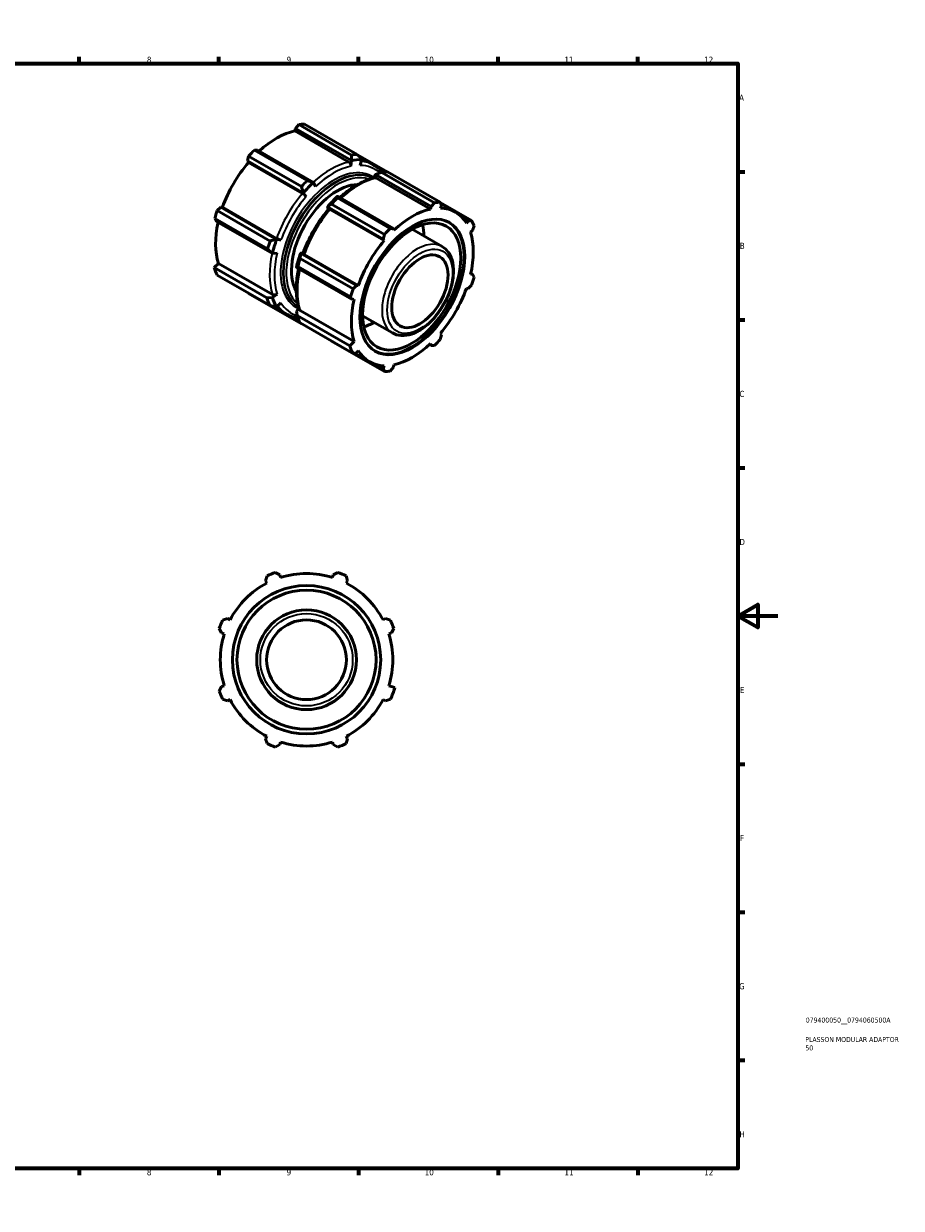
# Model space of a CAD drawing. Header units: millimetres. Extents: x 0 to 903, y 0 to 594.
# Tile 3 of 3: x 463 to 903, y 0 to 594. Entities that reach past the tile are written whole.
import ezdxf

# ---------------------------------------------------------------- set-up
doc = ezdxf.new("R2010")
doc.units = ezdxf.units.MM
for name, color, linetype, lineweight in [('Border (ANSI)', 7, 'Continuous', 70), ('Title (ISO)', 7, 'Continuous', 50), ('Visible (ANSI)', 7, 'Continuous', 50), ('Visible Narrow (ANSI)', 7, 'Continuous', 35)]:
    doc.layers.add(name, color=color, linetype=linetype, lineweight=lineweight)
doc.styles.add('Note Text (ANSI)', font='tahoma.ttf')
doc.styles.add('Note Text (ISO)', font='tahoma.ttf')

# ---------------------------------------------------------------- blocks, each defined once
blk = doc.blocks.new('Borders Default Border')
at = {"layer": 'Border (ANSI)'}
for p, q in [((70.08, 574), (70.08, 577.45)), ((140.17, 574), (140.17, 577.45)), ((210.25, 574), (210.25, 577.45)), ((280.33, 574), (280.33, 577.45)), ((350.42, 574), (350.42, 577.45)), ((490.58, 574), (490.58, 577.45)), ((560.67, 574), (560.67, 577.45)), ((630.75, 574), (630.75, 577.45)), ((700.83, 574), (700.83, 577.45)), ((770.92, 574), (770.92, 577.45)), ((20, 519.75), (16.55, 519.75)), ((821, 519.75), (824.45, 519.75)), ((20, 445.5), (16.55, 445.5)), ((821, 445.5), (824.45, 445.5)), ((20, 371.25), (16.55, 371.25)), ((821, 371.25), (824.45, 371.25)), ((20, 222.75), (16.55, 222.75)), ((821, 222.75), (824.45, 222.75)), ((20, 148.5), (16.55, 148.5)), ((821, 148.5), (824.45, 148.5)), ((20, 74.25), (16.55, 74.25)), ((821, 74.25), (824.45, 74.25)), ((70.08, 20), (70.08, 16.55)), ((140.17, 20), (140.17, 16.55)), ((210.25, 20), (210.25, 16.55)), ((280.33, 20), (280.33, 16.55)), ((350.42, 20), (350.42, 16.55)), ((490.58, 20), (490.58, 16.55)), ((560.67, 20), (560.67, 16.55)), ((630.75, 20), (630.75, 16.55)), ((700.83, 20), (700.83, 16.55)), ((770.92, 20), (770.92, 16.55))]:
    blk.add_line(p, q, dxfattribs=at)
at = {"layer": 'Border (ANSI)', "flags": 128}
for points in [[(420.5, 594), (420.5, 574), (414.73, 584), (426.27, 584), (420.5, 574)], [(20, 20), (20, 574), (821, 574), (821, 20), (20, 20)], [(0, 297), (20, 297), (10, 302.77), (10, 291.23), (20, 297)], [(841, 297), (821, 297), (831, 302.77), (831, 291.23), (821, 297)], [(420.5, 0), (420.5, 20), (414.73, 10), (426.27, 10), (420.5, 20)]]:
    blk.add_lwpolyline(points, dxfattribs=at)
at = {"layer": 'Border (ANSI)', "attachment_point": 7, "style": 'Note Text (ANSI)'}
for s, insert, char_height in [('1', (34.35, 574.4), 3.05), ('2', (104.2, 574.4), 3.05), ('3', (174.26, 574.34), 3.05), ('4', (244.23, 574.4), 3.05), ('5', (314.48, 574.34), 3.05), ('6', (384.49, 574.34), 3.05), ('7', (454.6, 574.4), 3.05), ('8', (524.63, 574.33), 3.05), ('9', (594.7, 574.34), 3.05), ('10', (663.96, 574.34), 3.048), ('11', (734.04, 574.4), 3.048), ('12', (804.13, 574.4), 3.048), ('A', (16.78, 555.35), 3.05), ('A', (821.63, 555.35), 3.05), ('B', (17.15, 481.1), 3.05), ('B', (821.99, 481.1), 3.05), ('C', (16.95, 406.8), 3.05), ('C', (821.8, 406.8), 3.05), ('D', (16.96, 332.6), 3.05), ('D', (821.81, 332.6), 3.05), ('E', (17.21, 258.35), 3.05), ('E', (822.05, 258.35), 3.05), ('F', (17.29, 184.1), 3.05), ('F', (822.14, 184.1), 3.05), ('G', (16.81, 109.79), 3.05), ('G', (821.66, 109.79), 3.05), ('H', (16.97, 35.6), 3.05), ('H', (821.81, 35.6), 3.05), ('1', (34.35, 16.55), 3.05), ('2', (104.2, 16.55), 3.05), ('3', (174.26, 16.49), 3.05), ('4', (244.23, 16.55), 3.05), ('5', (314.48, 16.49), 3.05), ('6', (384.49, 16.49), 3.05), ('7', (454.6, 16.55), 3.05), ('8', (524.63, 16.48), 3.05), ('9', (594.7, 16.49), 3.05), ('10', (663.96, 16.49), 3.048), ('11', (734.04, 16.55), 3.048), ('12', (804.13, 16.55), 3.048)]:
    blk.add_mtext(s, dxfattribs=dict(at, insert=insert, char_height=char_height))
blk = doc.blocks.new('Title Blocks ISO')
at = {"layer": 'Title (ISO)', "color": 232, "true_color": 0xca0064, "style": 'Note Text (ISO)'}
for tag, p in [('PART_NUMBER_001', (34.08, 73.14)), ('DESCRIPTION_001', (33.84, 63.4)), ('DESCRIPTION_002', (33.88, 59.18))]:
    blk.add_attdef(tag, p, '', height=2.5, dxfattribs=at)

msp = doc.modelspace()

# ---------------------------------------------------------------- linework, layer by layer
at = {"layer": 'Visible (ANSI)'}
for p, q in [((598.859, 540.233), (599.156, 541.491)), ((600.797, 543.401), (599.156, 541.491)), ((599.156, 541.491), (627.175, 525.356)), ((627.27, 528.156), (600.797, 543.401)), ((603.668, 543.679), (630.14, 528.434)), ((598.859, 540.233), (625.949, 524.633)), ((580.172, 530.559), (578.53, 530.578)), ((578.53, 530.578), (605.003, 515.333)), ((608.192, 514.424), (580.172, 530.559)), ((575.66, 527.55), (575.088, 525.197)), ((575.544, 524.448), (575.088, 525.197)), ((575.088, 525.197), (603.108, 509.062)), ((575.544, 524.448), (602.634, 508.848)), ((602.132, 512.306), (575.66, 527.55)), ((627.175, 525.356), (626.917, 522.5)), ((645.174, 519.707), (630.252, 528.3)), ((631.121, 527.248), (638.334, 523.094)), ((632.259, 525.849), (631.667, 522.961)), ((638.507, 516.633), (639.23, 518.414)), ((639.23, 518.414), (667.25, 502.278)), ((642.021, 520.167), (643.12, 519.534)), ((668.892, 504.188), (642.419, 519.432)), ((645.289, 519.711), (671.762, 504.466)), ((608.192, 514.424), (609.181, 512.286)), ((637.727, 516.468), (637.764, 516.447)), ((666.953, 501.02), (639.863, 516.62)), ((603.108, 509.062), (604.431, 507.276)), ((620.152, 506.61), (646.625, 491.365)), ((648.266, 491.346), (620.246, 507.482)), ((561.665, 501.947), (559.914, 500.279)), ((559.914, 500.279), (586.387, 485.034)), ((561.665, 501.947), (562.54, 501.925)), ((589.685, 485.812), (561.665, 501.947)), ((562.54, 501.925), (589.63, 486.324)), ((615.667, 500.957), (615.163, 502.12)), ((615.163, 502.12), (643.183, 485.985)), ((643.638, 485.235), (616.548, 500.835)), ((643.754, 488.337), (617.281, 503.582)), ((667.25, 502.278), (666.953, 501.02)), ((667.25, 502.278), (668.892, 504.188)), ((671.762, 504.466), (672.333, 502.771)), ((687.507, 495.329), (671.791, 504.379)), ((671.878, 501.497), (672.333, 502.771)), ((672.022, 503.695), (679.339, 499.481)), ((558.725, 496.275), (559.559, 494.857)), ((585.198, 481.031), (558.725, 496.275)), ((559.559, 494.857), (587.579, 478.722)), ((682.865, 496.646), (685.757, 494.981)), ((685.757, 494.981), (684.882, 493.951)), ((685.757, 494.981), (687.507, 495.329)), ((643.183, 485.985), (643.754, 488.337)), ((646.625, 491.365), (648.266, 491.346)), ((648.563, 490.429), (648.266, 491.346)), ((657.699, 490.889), (672.702, 482.25)), ((686.922, 489.432), (687.862, 490.316)), ((688.696, 492.695), (687.862, 490.316)), ((589.685, 485.812), (591.889, 485.553)), ((643.183, 485.985), (643.638, 485.235)), ((587.579, 478.722), (589.922, 478.929)), ((601.536, 476.31), (628.009, 461.066)), ((602.996, 479.009), (601.74, 478.87)), ((629.759, 462.734), (601.74, 478.87)), ((630.634, 462.712), (603.544, 478.312)), ((558.305, 471.729), (560.5, 473.793)), ((584.778, 456.485), (558.305, 471.729)), ((560.5, 473.793), (587.59, 458.193)), ((599.634, 471.78), (627.654, 455.645)), ((626.82, 457.062), (600.347, 472.307)), ((586.387, 452.652), (559.914, 467.896)), ((687.862, 468.368), (686.922, 468.169)), ((687.072, 468.823), (687.862, 468.368)), ((687.862, 468.368), (688.696, 466.95)), ((575.63, 458.846), (575.66, 458.759)), ((575.66, 458.759), (602.132, 443.515)), ((587.557, 456.757), (589.922, 458.422)), ((628.009, 461.066), (629.759, 462.734)), ((630.634, 462.712), (629.759, 462.734)), ((684.882, 461.301), (685.757, 461.278)), ((687.507, 462.946), (685.757, 461.278)), ((587.557, 456.757), (584.778, 456.485)), ((587.744, 452.422), (595.173, 448.143)), ((589.685, 452.108), (591.889, 454.064)), ((600.599, 451.995), (600.636, 451.973)), ((627.654, 455.645), (626.82, 457.062)), ((627.654, 455.645), (628.594, 455.843)), ((600.688, 445.712), (599.378, 446.467)), ((600.815, 451.348), (599.618, 449.811)), ((599.927, 447.761), (599.618, 449.811)), ((626.399, 432.516), (599.927, 447.761)), ((628.594, 434.581), (601.504, 450.181)), ((632.747, 447.56), (647.75, 438.92)), ((628.009, 428.683), (601.536, 443.928)), ((617.281, 434.791), (643.754, 419.546)), ((628.594, 434.581), (626.399, 432.516)), ((672.333, 438.028), (671.762, 435.675)), ((672.333, 438.028), (671.878, 438.777)), ((629.759, 429.031), (628.009, 428.683)), ((628.721, 428.825), (636.177, 424.531)), ((629.759, 429.031), (630.634, 430.062)), ((667.25, 432.666), (666.458, 433.122)), ((666.953, 433.583), (667.25, 432.666)), ((668.892, 432.647), (667.25, 432.666)), ((643.183, 421.241), (640.228, 422.943)), ((643.638, 422.515), (643.183, 421.241)), ((648.266, 421.734), (648.563, 422.992)), ((643.754, 419.546), (643.183, 421.241)), ((648.266, 421.734), (646.625, 419.824)), ((584.078, 314.655), (584.886, 317.131)), ((588.945, 318.812), (591.267, 317.633)), ((591.686, 316.302), (591.267, 317.633)), ((618.114, 317.633), (617.694, 316.302)), ((618.114, 317.633), (620.435, 318.812)), ((624.495, 317.131), (625.303, 314.655)), ((584.078, 314.655), (584.722, 313.418)), ((624.658, 313.418), (625.303, 314.655)), ((562.618, 294.864), (565.094, 295.671)), ((566.331, 295.027), (565.094, 295.671)), ((644.286, 295.671), (643.049, 295.027)), ((644.286, 295.671), (646.762, 294.864)), ((562.116, 288.482), (560.937, 290.804)), ((562.116, 288.482), (563.447, 288.063)), ((645.934, 288.063), (647.264, 288.482)), ((648.443, 290.804), (647.264, 288.482)), ((560.937, 259.314), (562.116, 261.635)), ((563.447, 262.055), (562.116, 261.635)), ((649.038, 261.076), (645.934, 262.055)), ((565.094, 254.446), (562.618, 255.254)), ((565.094, 254.446), (566.331, 255.091)), ((643.049, 255.091), (644.286, 254.446)), ((646.762, 255.254), (644.286, 254.446)), ((584.722, 236.7), (584.078, 235.463)), ((584.886, 232.987), (584.078, 235.463)), ((591.267, 232.485), (588.945, 231.306)), ((591.267, 232.485), (591.686, 233.815)), ((617.694, 233.815), (618.114, 232.485)), ((620.435, 231.306), (618.114, 232.485)), ((625.303, 235.463), (624.495, 232.987)), ((625.303, 235.463), (624.658, 236.7))]:
    msp.add_line(p, q, dxfattribs=at)
for radius in [37.2, 34.875, 25, 20]:
    msp.add_circle((604.69, 275.059), radius, dxfattribs=at)
for radius, start, end in [(46.5, 109.791984, 115.208016), (43.245, 72.5, 107.5), (46.5, 64.791984, 70.208016), (43.245, 117.5, 152.5), (43.245, 27.5, 62.5), (46.5, 154.791984, 160.208016), (46.5, 19.791984, 25.208016), (43.245, 162.5, 197.5), (43.245, 342.5, 17.5), (46.5, 199.791984, 205.208016), (46.5, 334.791984, 342.5), (43.245, 207.5, 242.5), (43.245, 297.5, 332.5), (46.5, 244.791984, 250.208016), (43.245, 252.5, 287.5), (46.5, 289.791984, 295.208016)]:
    msp.add_arc((604.69, 275.059), radius, start, end, dxfattribs=at)
for centre, major_axis, ratio, start_param, end_param in [((589.664, 501.219), (23.205, 40.296), 0.5780931, 0.3435016, 0.4380292), ((589.664, 501.219), (21.581, 37.475), 0.5780931, 0.4780318, 1.0719493), ((589.664, 501.219), (-23.205, -40.296), 0.5780931, 4.2704924, 4.36502), ((589.664, 501.219), (21.581, 37.475), 0.5780931, 1.26343, 1.8742952), ((625.554, 522.955), (0.385, -1.82), 0.7245022, 1.1694253, 2.5656887), ((617.68, 485.086), (22.291, 38.709), 0.5780931, 0.3041441, 0.4773867), ((616.136, 485.974), (23.205, 40.296), 0.5780931, 0.3435016, 0.4380292), ((639.468, 514.942), (-0.385, 1.82), 0.7245022, 5.7072813, 6.2831853), ((631.285, 477.251), (23.205, 40.296), 0.5780931, 0.3435016, 0.4380292), ((620.175, 483.649), (16.243, 28.207), 0.5780931, 0.3272662, 2.8143264), ((616.136, 485.974), (-23.205, -40.296), 0.5780931, 4.2704924, 4.36502), ((617.68, 485.086), (22.291, 38.709), 0.5780931, 1.0895423, 1.2627848), ((603.241, 507.849), (1.418, -1.204), 0.2468715, 0.813738, 2.2100014), ((629.742, 478.14), (-22.291, -38.709), 0.5780931, 4.2311349, 4.4043775), ((631.285, 477.251), (23.205, 40.296), 0.5780931, 1.1288997, 1.2234273), ((589.664, 501.219), (-23.205, -40.296), 0.5780931, 5.0558906, 5.1504181), ((617.155, 499.836), (-1.418, 1.204), 0.2468715, 5.351594, 6.2831853), ((657.758, 462.006), (-21.581, -37.475), 0.5780931, 3.6196245, 4.2304897), ((657.758, 462.006), (23.205, 40.296), 0.5780931, 0.3435016, 0.4380292), ((657.758, 462.006), (21.581, 37.475), 0.5780931, 5.975819, 6.5866842), ((589.664, 501.219), (21.581, 37.475), 0.5780931, 2.0656152, 2.6596934), ((657.404, 462.21), (-18.564, -32.237), 0.5780931, 0.0094859, 3.1321067), ((638.843, 472.899), (17.404, 30.222), 0.5780931, 5.5116569, 5.7231635), ((657.758, 462.006), (23.205, 40.296), 0.5780931, 5.8412887, 5.9358163), ((657.758, 462.006), (-23.205, -40.296), 0.5780931, 4.2704924, 4.36502), ((657.758, 462.006), (21.581, 37.475), 0.5780931, 5.1904208, 5.8012861), ((616.136, 485.974), (-23.205, -40.296), 0.5780931, 5.0558906, 5.1504181), ((617.68, 485.086), (22.291, 38.709), 0.5780931, 1.8749404, 2.048183), ((590.797, 486.294), (-1.751, 0.626), 0.2438619, 0.932175, 2.3284384), ((657.758, 462.006), (-21.581, -37.475), 0.5780931, 4.4050227, 5.0158879), ((629.742, 478.14), (-22.291, -38.709), 0.5780931, 5.0165331, 5.1897756), ((631.285, 477.251), (23.205, 40.296), 0.5780931, 1.9142979, 2.0088255), ((604.711, 478.281), (-1.751, 0.626), 0.2438619, 0, 0.932175), ((589.664, 501.219), (-23.205, -40.296), 0.5780931, 5.8012861, 5.9358163), ((657.758, 462.006), (23.205, 40.296), 0.5780931, 5.0558906, 5.1504181), ((588.845, 459.373), (-1.77, -0.573), 0.723045, 0.5793024, 1.9755658), ((657.758, 462.006), (-23.205, -40.296), 0.5780931, 5.0558906, 5.1504181), ((657.758, 462.006), (21.581, 37.475), 0.5780931, 4.4050227, 5.0158879), ((616.136, 485.974), (-23.205, -40.296), 0.5780931, 5.8012861, 5.9358163), ((617.68, 485.086), (-22.291, -38.709), 0.5780931, 5.8012861, 5.9751738), ((657.758, 462.006), (-21.581, -37.475), 0.5780931, 5.1904208, 5.8012861), ((631.285, 477.251), (-23.205, -40.296), 0.5780931, 5.8012861, 5.9358163), ((602.759, 451.36), (-1.77, -0.573), 0.723045, 0, 0.5793024), ((616.136, 485.974), (-23.205, -40.296), 0.5780931, 0.3435016, 0.347369), ((638.843, 472.899), (17.404, 30.222), 0.5780931, 3.7016145, 3.913121), ((657.758, 462.006), (23.205, 40.296), 0.5780931, 4.2704924, 4.36502), ((657.758, 462.006), (-23.205, -40.296), 0.5780931, 5.8012861, 5.9358163), ((657.758, 462.006), (-21.581, -37.475), 0.5780931, 5.975819, 6.5866842), ((657.758, 462.006), (21.581, 37.475), 0.5780931, 3.6196245, 4.2304897), ((657.758, 462.006), (-23.205, -40.296), 0.5780931, 0.3435016, 0.4380292)]:
    msp.add_ellipse(centre, major_axis=major_axis, ratio=ratio, start_param=start_param, end_param=end_param, dxfattribs=at)
for centre, major_axis in [((657.758, 462.006), (-18.564, -32.237)), ((657.404, 462.21), (-17.404, -30.222)), ((661.541, 459.828), (-9.981, -17.332))]:
    msp.add_ellipse(centre, major_axis=major_axis, ratio=0.5780931, dxfattribs=at)
for points, weights in [([(627.175, 525.356), (627.186, 525.372), (627.197, 525.387)], [4.33342397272, 4.33262449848, 4.33182428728]), ([(632.246, 525.877), (632.252, 525.863), (632.259, 525.849)], [4.33182428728, 4.33262449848, 4.33342397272]), ([(639.259, 518.441), (639.245, 518.428), (639.23, 518.414)], [4.33182428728, 4.33262449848, 4.33342397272]), ([(608.163, 514.426), (608.177, 514.425), (608.192, 514.424)], [4.33182428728, 4.33262449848, 4.33342397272]), ([(603.108, 509.062), (603.111, 509.081), (603.114, 509.1)], [4.33342397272, 4.33262449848, 4.33182428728]), ([(620.246, 507.482), (620.235, 507.481), (620.224, 507.48)], [4.33342397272, 4.33262449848, 4.33182428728]), ([(615.175, 502.154), (615.169, 502.137), (615.163, 502.12)], [4.33182428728, 4.33262449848, 4.33342397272]), ([(589.654, 485.788), (589.669, 485.8), (589.685, 485.812)], [4.33182428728, 4.33262449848, 4.33342397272]), ([(587.579, 478.722), (587.571, 478.734), (587.563, 478.746)], [4.33342397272, 4.33262449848, 4.33182428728]), ([(601.74, 478.87), (601.728, 478.856), (601.716, 478.842)], [4.33342397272, 4.33262449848, 4.33182428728]), ([(599.625, 471.8), (599.629, 471.79), (599.634, 471.78)], [4.33182428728, 4.33262449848, 4.33342397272]), ([(589.685, 452.108), (589.669, 452.107), (589.654, 452.105)], [4.33342397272, 4.33262449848, 4.33182428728])]:
    msp.add_rational_spline(points, weights, degree=2, dxfattribs=at)
for points in [[(627.197, 525.387), (627.232, 526.311), (627.255, 527.236), (627.27, 528.156)], [(632.246, 525.877), (631.549, 526.73), (630.846, 527.584), (630.14, 528.434)], [(642.419, 519.432), (641.365, 519.11), (640.31, 518.78), (639.259, 518.441)], [(603.114, 509.1), (602.794, 510.171), (602.466, 511.241), (602.132, 512.306)], [(608.163, 514.426), (607.112, 514.725), (606.057, 515.028), (605.003, 515.333)], [(620.152, 506.61), (620.166, 506.903), (620.19, 507.194), (620.224, 507.48)], [(617.281, 503.582), (616.576, 503.116), (615.873, 502.64), (615.175, 502.154)], [(589.654, 485.788), (588.567, 485.529), (587.476, 485.278), (586.387, 485.034)], [(587.563, 478.746), (586.779, 479.507), (585.989, 480.27), (585.198, 481.031)], [(601.536, 476.31), (601.586, 477.153), (601.645, 477.998), (601.716, 478.842)], [(600.347, 472.307), (600.099, 472.145), (599.857, 471.976), (599.625, 471.8)], [(589.654, 452.105), (588.567, 452.283), (587.476, 452.466), (586.387, 452.652)], [(602.185, 443.554), (602.167, 443.541), (602.15, 443.528), (602.132, 443.515)], [(617.281, 434.791), (617.244, 434.836), (617.207, 434.88), (617.17, 434.925)]]:
    msp.add_open_spline(points, degree=3, dxfattribs=at)
for points, knots in [([(642.644, 519.467), (642.51, 519.626), (642.375, 519.781), (641.855, 520.355), (641.455, 520.754), (640.62, 521.506), (640.186, 521.858), (639.284, 522.514), (638.816, 522.817), (638.334, 523.094)], [5.29300852, 5.29300852, 5.29300852, 5.29300852, 5.31530106, 5.31530106, 5.37677432, 5.37677432, 5.43824759, 5.43824759, 5.49972085, 5.49972085, 5.49972085, 5.49972085]), ([(621.34, 506.852), (622.274, 507.7), (623.223, 508.505), (625.397, 510.223), (626.63, 511.108), (629.113, 512.713), (630.364, 513.434), (632.868, 514.699), (634.121, 515.243), (636.615, 516.145), (637.856, 516.503), (639.083, 516.762)], [6.00353782, 6.00353782, 6.00353782, 6.00353782, 6.09992574, 6.09992574, 6.22209878, 6.22209878, 6.34427183, 6.34427183, 6.46644488, 6.46644488, 6.58861793, 6.58861793, 6.58861793, 6.58861793]), ([(602.959, 478.908), (603.525, 480.491), (604.157, 482.07), (605.543, 485.2), (606.298, 486.751), (607.918, 489.802), (608.784, 491.302), (610.616, 494.231), (611.582, 495.659), (613.599, 498.424), (614.65, 499.76), (615.738, 501.04)], [5.19235452, 5.19235452, 5.19235452, 5.19235452, 5.31452757, 5.31452757, 5.43670062, 5.43670062, 5.55887367, 5.55887367, 5.68104672, 5.68104672, 5.80321976, 5.80321976, 5.80321976, 5.80321976]), ([(647.75, 438.92), (649.093, 438.147), (650.623, 437.709), (653.939, 437.507), (655.735, 437.788), (659.492, 439.06), (661.457, 440.113), (665.287, 442.875), (667.148, 444.596), (670.561, 448.506), (672.113, 450.691), (674.77, 455.312), (675.875, 457.745), (677.532, 462.638), (678.082, 465.096), (678.554, 469.817), (678.473, 472.079), (677.63, 476.151), (676.876, 477.973), (674.938, 480.612), (673.897, 481.561), (672.702, 482.25)], [2.3581282, 2.3581282, 2.3581282, 2.3581282, 2.6383513, 2.6383513, 2.9391927, 2.9391927, 3.2668146, 3.2668146, 3.599418, 3.599418, 3.9300566, 3.9300566, 4.2597287, 4.2597287, 4.5903746, 4.5903746, 4.9229759, 4.9229759, 5.250393, 5.250393, 5.4997209, 5.4997209, 5.4997209, 5.4997209]), ([(600.989, 450.788), (600.602, 451.983), (600.294, 453.239), (599.832, 455.856), (599.678, 457.216), (599.525, 460.022), (599.525, 461.468), (599.677, 464.426), (599.829, 465.938), (600.232, 468.686), (600.456, 469.914), (600.725, 471.152)], [4.40695636, 4.40695636, 4.40695636, 4.40695636, 4.52912941, 4.52912941, 4.65130246, 4.65130246, 4.7734755, 4.7734755, 4.89564855, 4.89564855, 4.99226138, 4.99226138, 4.99226138, 4.99226138]), ([(595.173, 448.143), (595.649, 447.869), (596.139, 447.62), (597.146, 447.174), (597.662, 446.976), (598.716, 446.633), (599.254, 446.488), (600.024, 446.32), (600.248, 446.276), (600.473, 446.237)], [2.3581282, 2.3581282, 2.3581282, 2.3581282, 2.41882798, 2.41882798, 2.47952776, 2.47952776, 2.54022755, 2.54022755, 2.56484053, 2.56484053, 2.56484053, 2.56484053])]:
    msp.add_open_spline(points, degree=3, knots=knots, dxfattribs=at)
at = {"layer": 'Visible Narrow (ANSI)'}
msp.add_circle((604.69, 275.059), 23.14, dxfattribs=at)
for centre, major_axis, start_param, end_param in [((616.754, 485.619), (-21.581, -37.475), 3.6196245, 4.213542), ((618.049, 484.873), (20.814, 36.143), 6.1516321, 6.5866842), ((616.754, 485.619), (21.581, 37.475), 0, 0.2580073), ((618.515, 484.605), (18.948, 32.903), 6.2231083, 9.480443), ((619.163, 484.232), (-18.564, -32.237), 3.1415927, 6.2831853), ((619.518, 484.027), (18.564, 32.237), 0.0172832, 3.1243095), ((620.175, 483.649), (-18.1, -31.431), 3.2466989, 6.1780791), ((618.049, 484.873), (20.814, 36.143), 0.4780318, 1.0888971), ((630.668, 477.606), (21.581, 37.475), 0.4780318, 1.0719493), ((616.754, 485.619), (-21.581, -37.475), 4.4050227, 5.0158879), ((618.049, 484.873), (20.814, 36.143), 1.26343, 1.8742952), ((630.668, 477.606), (21.581, 37.475), 1.26343, 1.8742952), ((660.226, 460.585), (12.476, 21.665), 0, 3.1415927), ((616.754, 485.619), (-21.581, -37.475), 5.2072079, 5.8012861), ((618.049, 484.873), (20.814, 36.143), 2.0488282, 2.6596934), ((630.668, 477.606), (21.581, 37.475), 2.0656152, 2.6596934), ((616.754, 485.619), (-21.581, -37.475), 6.0212154, 6.2831853), ((618.049, 484.873), (-20.814, -36.143), 5.975819, 6.408473)]:
    msp.add_ellipse(centre, major_axis=major_axis, ratio=0.5780931, start_param=start_param, end_param=end_param, dxfattribs=at)
msp.add_ellipse((661.541, 459.828), major_axis=(-11.548, -20.053), ratio=0.5780931, dxfattribs=at)

# ---------------------------------------------------------------- block references
msp.add_blockref('Borders Default Border', (0, 0))
msp.add_blockref('Title Blocks ISO', (821, 20)).add_auto_attribs({'PART_NUMBER_001': '079400050__0794060500A', 'DESCRIPTION_001': 'PLASSON MODULAR ADAPTOR', 'DESCRIPTION_002': '50'})

doc.saveas('drawing.dxf')
